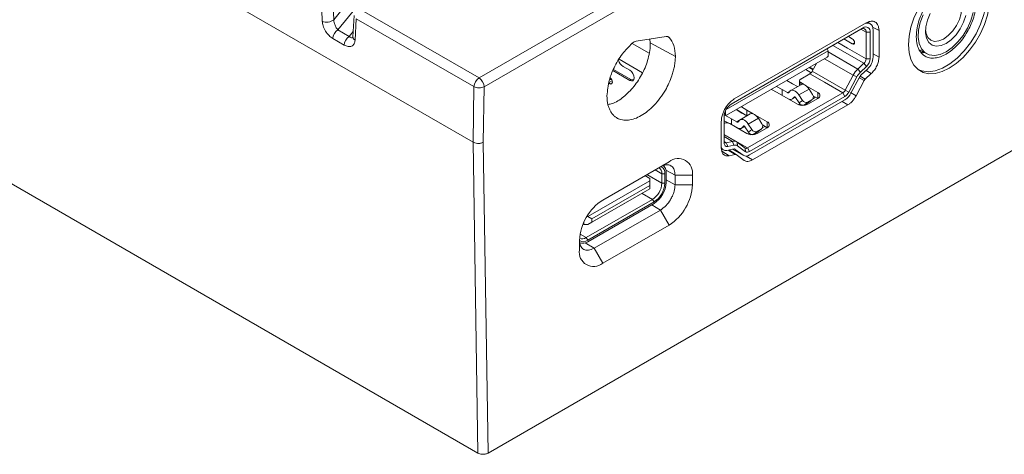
# Model space of a CAD drawing. Header units: millimetres. Extents: x 0 to 420, y 0 to 297.
# Tile 4 of 15: x 153 to 221, y 48 to 78. Entities that reach past the tile are written whole.
import ezdxf

# ---------------------------------------------------------------- set-up
doc = ezdxf.new("R2010")
doc.units = ezdxf.units.MM

msp = doc.modelspace()

# ---------------------------------------------------------------- linework, layer by layer
at = {"color": 7, "linetype": 'Continuous', "lineweight": 18}
for p, q in [((174.642, 78.462), (202.272, 112.668)), ((202.578, 111.979), (174.933, 77.754)), ((184.366, 69.914), (120.208, 106.951)), ((228.173, 99.449), (184.777, 74.397)), ((228.527, 98.837), (185.131, 73.785)), ((184.696, 48.221), (121.003, 84.991)), ((173.777, 79.938), (173.836, 78.365)), ((174.642, 78.462), (174.583, 80.035)), ((184.777, 74.397), (176.571, 79.135)), ((176.071, 78.756), (175.984, 77.268)), ((176.129, 77.041), (176.217, 78.53)), ((176.217, 78.53), (184.424, 73.792)), ((174.933, 77.754), (175.724, 77.297)), ((202.362, 72.578), (211.418, 77.806)), ((202.367, 72.581), (211.56, 77.888)), ((211.772, 78.239), (202.58, 72.932)), ((212.06, 78.182), (211.885, 78.283)), ((212.267, 75.863), (212.267, 77.725)), ((212.675, 75.854), (212.676, 77.716)), ((174.58, 77.149), (175.371, 76.692)), ((197.832, 77.297), (195.731, 76.968)), ((196.681, 77.117), (196.722, 76.844)), ((210.233, 77.122), (210.81, 76.769)), ((210.542, 77.301), (210.81, 77.137)), ((212.055, 77.602), (212.055, 75.741)), ((198.472, 75.901), (196.722, 76.844)), ((202.007, 72.194), (209.12, 76.301)), ((209.053, 76.441), (209.12, 76.301)), ((209.12, 75.928), (209.12, 76.301)), ((210.81, 76.769), (210.969, 76.861)), ((215.464, 76.396), (215.985, 76.095)), ((215.742, 76.235), (215.69, 76.205)), ((202.048, 71.8), (209.051, 75.843)), ((209.12, 75.928), (209.051, 75.843)), ((194.117, 74.911), (195.296, 74.23)), ((194.15, 74.998), (195.367, 74.296)), ((194.589, 75.398), (194.589, 75.439)), ((194.589, 75.398), (194.609, 75.409)), ((194.589, 75.398), (194.639, 75.369)), ((194.819, 75.208), (195.296, 74.932)), ((207.562, 74.983), (207.945, 74.762)), ((207.81, 75.126), (208.073, 74.974)), ((208.097, 75.019), (207.861, 75.156)), ((208.014, 74.863), (208.305, 75.412)), ((208.014, 74.863), (210.313, 73.536)), ((211.196, 75.023), (211.622, 75.42)), ((211.379, 74.809), (211.196, 75.023)), ((211.805, 75.206), (211.379, 74.809)), ((211.442, 74.611), (211.867, 75.008)), ((195.567, 74.276), (195.575, 74.28)), ((206.256, 74.229), (206.637, 73.994)), ((207.123, 74.193), (207.123, 73.872)), ((207.855, 74.688), (207.211, 74.316)), ((210.873, 74.595), (210.313, 73.536)), ((211.121, 74.467), (210.56, 73.407)), ((211.28, 74.397), (210.719, 73.338)), ((211.121, 74.467), (210.873, 74.595)), ((211.078, 73.151), (211.639, 74.21)), ((211.712, 74.306), (212.137, 74.703)), ((184.424, 73.792), (184.366, 69.914)), ((185.131, 73.785), (185.073, 69.914)), ((193.804, 74.055), (193.917, 73.989)), ((194.08, 74.116), (194.08, 74.083)), ((205.168, 73.601), (205.583, 73.378)), ((205.522, 73.805), (205.93, 73.586)), ((205.93, 73.586), (206.286, 73.38)), ((205.93, 73.177), (205.93, 73.586)), ((207.222, 73.929), (206.515, 73.521)), ((206.637, 73.994), (206.986, 73.793)), ((207.797, 73.623), (207.09, 73.215)), ((207.211, 74.071), (207.445, 73.936)), ((207.6, 73.846), (208.413, 73.377)), ((207.797, 73.623), (208.039, 73.245)), ((210.313, 73.536), (210.56, 73.407)), ((228.254, 72.958), (185.404, 48.221)), ((210.153, 73.361), (203.491, 69.515)), ((210.295, 73.116), (203.632, 69.269)), ((203.632, 69.025), (210.295, 72.871)), ((205.583, 73.378), (206.999, 72.56)), ((206.415, 73.4), (206.431, 73.43)), ((206.636, 72.937), (206.845, 73.057)), ((206.751, 73.073), (206.735, 73.043)), ((207.103, 72.659), (206.861, 73.037)), ((207.09, 73.215), (207.332, 72.837)), ((207.332, 72.837), (207.103, 72.659)), ((208.413, 72.969), (207.706, 72.56)), ((207.706, 72.707), (207.989, 72.871)), ((207.989, 72.871), (207.759, 72.692)), ((207.782, 72.708), (208.011, 72.886)), ((208.256, 73.059), (208.065, 72.949)), ((208.079, 73.161), (208.413, 72.968)), ((208.116, 73.14), (208.088, 73.124)), ((210.295, 73.116), (210.153, 73.361)), ((201.978, 72.139), (201.978, 71.805)), ((203.102, 71.953), (202.721, 72.188)), ((202.733, 72.196), (203.451, 71.752)), ((203.075, 72.393), (203.461, 72.153)), ((203.461, 72.153), (203.909, 71.895)), ((203.461, 71.758), (203.461, 72.153)), ((203.844, 68.677), (210.507, 72.523)), ((207.161, 72.589), (207.06, 72.53)), ((207.303, 72.509), (207.255, 72.481)), ((207.477, 72.529), (207.706, 72.707)), ((207.477, 72.529), (207.759, 72.692)), ((207.759, 72.692), (207.782, 72.708)), ((201.872, 69.862), (201.872, 71.724)), ((201.879, 71.822), (202.395, 71.544)), ((201.883, 71.848), (201.978, 71.805)), ((201.978, 71.805), (202.048, 71.8)), ((202.395, 71.544), (202.751, 71.339)), ((202.395, 71.136), (202.395, 71.544)), ((203.687, 71.888), (202.98, 71.48)), ((203.45, 71.751), (203.102, 71.953)), ((204.262, 71.582), (203.555, 71.174)), ((204.064, 71.805), (204.878, 71.336)), ((204.262, 71.582), (204.504, 71.204)), ((201.675, 71.365), (201.676, 69.504)), ((201.872, 71.417), (202.202, 71.24)), ((203.463, 70.519), (202.261, 71.213)), ((202.879, 71.359), (202.895, 71.389)), ((203.101, 70.896), (203.31, 71.016)), ((203.215, 71.032), (203.2, 71.002)), ((203.567, 70.618), (203.325, 70.996)), ((203.555, 71.174), (203.797, 70.796)), ((203.797, 70.796), (203.567, 70.618)), ((204.878, 70.928), (204.17, 70.519)), ((204.17, 70.666), (204.453, 70.83)), ((204.453, 70.83), (204.224, 70.651)), ((204.247, 70.667), (204.476, 70.845)), ((204.72, 71.018), (204.53, 70.908)), ((204.543, 71.12), (204.877, 70.927)), ((204.581, 71.099), (204.553, 71.083)), ((202.74, 69.938), (201.872, 70.439)), ((203.626, 70.548), (203.525, 70.489)), ((203.767, 70.468), (203.719, 70.44)), ((203.941, 70.488), (204.17, 70.666)), ((203.941, 70.488), (204.224, 70.651)), ((204.224, 70.651), (204.247, 70.667)), ((184.696, 48.221), (184.366, 69.914)), ((185.073, 69.914), (185.404, 48.221)), ((201.684, 69.456), (201.826, 69.374)), ((202.022, 69.878), (202.448, 69.972)), ((202.06, 69.346), (202.485, 69.441)), ((202.548, 69.711), (202.122, 69.616)), ((202.206, 69.379), (202.712, 69.057)), ((202.548, 69.711), (202.448, 69.972)), ((202.455, 69.434), (203.232, 68.985)), ((202.647, 69.413), (203.208, 69.001)), ((202.806, 69.667), (202.771, 69.918)), ((202.771, 69.918), (203.332, 69.506)), ((203.367, 69.255), (202.806, 69.667)), ((203.367, 69.255), (203.332, 69.506)), ((203.491, 69.515), (203.632, 69.269)), ((202.214, 68.974), (202.64, 69.069)), ((202.712, 69.057), (203.273, 68.645)), ((197.428, 68.203), (193.388, 65.871)), ((193.406, 65.881), (198.031, 68.551)), ((197.428, 68.203), (198.031, 68.551)), ((196.684, 67.389), (196.351, 67.581)), ((196.684, 67.226), (196.684, 67.389)), ((197.738, 67.716), (197.525, 67.716)), ((197.525, 67.054), (197.525, 67.716)), ((197.738, 67.716), (197.738, 67.054)), ((197.83, 67.107), (197.83, 67.769)), ((198.45, 66.95), (198.451, 67.612)), ((198.451, 67.612), (199.657, 67.612)), ((199.657, 67.612), (199.657, 66.95)), ((192.371, 64.736), (196.684, 67.226)), ((196.684, 66.654), (192.371, 64.164)), ((196.684, 66.899), (192.654, 64.572)), ((192.654, 64.328), (196.684, 66.654)), ((196.684, 67.226), (196.684, 66.899)), ((196.684, 66.654), (196.684, 66.899)), ((196.684, 66.654), (196.684, 66.654)), ((197.738, 67.054), (197.525, 67.054)), ((198.45, 66.95), (199.657, 66.95)), ((192.25, 63.258), (196.875, 65.928)), ((196.981, 65.744), (192.357, 63.074)), ((192.357, 62.968), (196.981, 65.638)), ((196.981, 65.744), (196.875, 65.928)), ((192.297, 64.736), (192.371, 64.736)), ((192.654, 64.572), (192.371, 64.736)), ((192.654, 64.572), (192.654, 64.328)), ((192.802, 62.51), (197.427, 65.18)), ((197.427, 65.18), (198.031, 64.133)), ((192.088, 64.164), (192.026, 64.2)), ((192.088, 64.164), (192.088, 64.342)), ((192.371, 64.164), (192.088, 64.164)), ((192.371, 64.164), (192.654, 64.328)), ((198.031, 64.133), (193.406, 61.464)), ((192.357, 63.074), (192.25, 63.258)), ((191.78, 62.403), (191.78, 63.064)), ((192.802, 62.51), (193.406, 61.464))]:
    msp.add_line(p, q, dxfattribs=at)
at = {"color": 8, "linetype": 'Continuous', "lineweight": 18}
for p, q in [((175.724, 77.297), (176.006, 77.646)), ((211.772, 77.602), (211.418, 77.806)), ((212.676, 77.716), (212.233, 77.954)), ((198.043, 77.23), (197.925, 77.292)), ((195.461, 76.813), (196.649, 76.128)), ((211.622, 75.42), (209.453, 76.672)), ((194.554, 75.704), (196.188, 74.761)), ((208.882, 75.745), (210.873, 74.595)), ((209.12, 76.221), (211.196, 75.023)), ((212.267, 76.073), (212.675, 75.854)), ((211.775, 74.922), (212.137, 74.703)), ((194.064, 74.205), (193.804, 74.055)), ((195.296, 74.23), (195.389, 74.284)), ((211.639, 74.21), (211.289, 74.411)), ((211.362, 74.517), (211.712, 74.306)), ((193.917, 73.989), (194.08, 74.083)), ((207.211, 73.923), (207.211, 74.071)), ((206.286, 73.38), (206.471, 73.486)), ((206.81, 73.086), (206.735, 73.043)), ((206.785, 73.092), (206.751, 73.073)), ((208.413, 72.969), (208.413, 73.377)), ((211.078, 73.151), (210.688, 73.375)), ((210.507, 72.523), (210.113, 72.766)), ((202.751, 71.339), (202.935, 71.445)), ((203.274, 71.045), (203.2, 71.002)), ((203.25, 71.051), (203.215, 71.032)), ((204.878, 70.928), (204.878, 71.336)), ((201.872, 70.449), (203.491, 69.515)), ((202.448, 69.972), (201.872, 70.305)), ((201.882, 69.959), (202.022, 69.878)), ((202.64, 69.069), (202.162, 69.369)), ((203.208, 69.001), (202.457, 69.434)), ((202.615, 69.432), (202.647, 69.413)), ((202.214, 68.974), (201.709, 69.291)), ((203.405, 68.949), (203.844, 68.677)), ((196.482, 67.657), (197.525, 67.054)), ((197.055, 67.987), (197.525, 67.716)), ((198.451, 67.612), (197.812, 67.956)), ((198.45, 66.95), (197.83, 67.284)), ((196.15, 66.346), (196.875, 65.928)), ((197.427, 65.18), (196.828, 65.549)), ((191.821, 63.506), (192.25, 63.258)), ((192.802, 62.51), (192.187, 62.89))]:
    msp.add_line(p, q, dxfattribs=at)
at = {"color": 7, "linetype": 'Continuous', "lineweight": 18, "flags": 128}
for points in [[(214.733, 76.715), (214.776, 77.309), (214.904, 77.935), (215.113, 78.574), (215.397, 79.206), (215.747, 79.812), (216.152, 80.374), (216.601, 80.875), (217.079, 81.299), (217.572, 81.633), (218.065, 81.868), (218.543, 81.996), (218.992, 82.013), (219.397, 81.92), (219.747, 81.717), (220.031, 81.413), (220.24, 81.016), (220.369, 80.538), (220.412, 79.993)], [(220.412, 79.993), (220.369, 79.399), (220.24, 78.773), (220.031, 78.134), (219.747, 77.502), (219.397, 76.896), (218.992, 76.334), (218.543, 75.833), (218.065, 75.409), (217.572, 75.075), (217.079, 74.84), (216.601, 74.712), (216.152, 74.695), (215.747, 74.788), (215.397, 74.991), (215.113, 75.295), (214.904, 75.692), (214.776, 76.17), (214.733, 76.715)], [(215.392, 74.994), (215.655, 74.886), (216.099, 74.825), (216.586, 74.888), (217.099, 75.074), (217.621, 75.375), (218.134, 75.782), (218.621, 76.281), (219.065, 76.854), (219.45, 77.483), (219.765, 78.145), (219.997, 78.819), (220.14, 79.481), (220.188, 80.109)], [(217.183, 77.117), (217.511, 77.356), (217.816, 77.678), (218.078, 78.062), (218.279, 78.481), (218.406, 78.906), (218.449, 79.309), (218.406, 79.663), (218.279, 79.942), (218.078, 80.129), (217.816, 80.21), (217.511, 80.179), (217.269, 80.087)], [(215.75, 78.808), (215.553, 78.265), (215.441, 77.732), (215.418, 77.234), (215.486, 76.794), (215.642, 76.433), (215.878, 76.167), (216.183, 76.01), (216.543, 75.967), (216.942, 76.042), (217.36, 76.231)], [(217.36, 76.811), (217.001, 76.656), (216.665, 76.616), (216.372, 76.692), (216.142, 76.881), (215.988, 77.17), (215.92, 77.541), (215.943, 77.971), (216.055, 78.432), (216.248, 78.897)], [(217.36, 76.231), (217.778, 76.525), (218.176, 76.91), (218.537, 77.368), (218.842, 77.878), (219.078, 78.417), (219.234, 78.957)], [(218.732, 78.754), (218.578, 78.287), (218.347, 77.832), (218.055, 77.418), (217.719, 77.07), (217.36, 76.811)], [(211.56, 77.888), (211.48, 77.842), (211.418, 77.806)], [(212.267, 77.725), (212.253, 77.876), (212.213, 78.006), (212.148, 78.109), (212.06, 78.182), (211.953, 78.222), (211.83, 78.227), (211.702, 78.199)], [(215.92, 77.751), (215.961, 77.494), (216.087, 77.215), (216.288, 77.028), (216.55, 76.947), (216.856, 76.978), (217.183, 77.117)], [(210.81, 77.137), (210.871, 77.088), (210.923, 77.018), (210.957, 76.938), (210.969, 76.861), (210.957, 76.798), (210.923, 76.758), (210.871, 76.748), (210.81, 76.769)], [(211.772, 77.602), (211.93, 77.602), (212.055, 77.602)], [(211.772, 75.74), (211.772, 76.783), (211.772, 77.602)], [(211.772, 75.74), (211.93, 75.741), (212.055, 75.741)], [(195.296, 74.23), (195.413, 74.19), (195.511, 74.209), (195.577, 74.285), (195.6, 74.406), (195.577, 74.554), (195.511, 74.706), (195.413, 74.839), (195.296, 74.932)], [(211.805, 75.206), (211.703, 75.326), (211.622, 75.42)], [(193.933, 74.281), (193.981, 74.299), (194.016, 74.302)], [(195.367, 74.296), (195.475, 74.258), (195.567, 74.276), (195.575, 74.281)], [(210.153, 73.361), (208.866, 74.104), (207.855, 74.688)], [(206.431, 73.43), (206.482, 73.497), (206.55, 73.537), (206.633, 73.549), (206.725, 73.532), (206.822, 73.487), (206.918, 73.417), (207.009, 73.324), (207.09, 73.215)], [(207.222, 73.929), (207.257, 73.945), (207.34, 73.957), (207.432, 73.94), (207.529, 73.895), (207.625, 73.825), (207.717, 73.733), (207.797, 73.623)], [(206.861, 73.037), (206.847, 73.055), (206.832, 73.07), (206.816, 73.082), (206.8, 73.09), (206.785, 73.092), (206.771, 73.09), (206.759, 73.084), (206.751, 73.073)], [(202.895, 71.389), (202.946, 71.456), (203.015, 71.496), (203.097, 71.508), (203.189, 71.491), (203.286, 71.446), (203.383, 71.376), (203.474, 71.283), (203.555, 71.174)], [(203.687, 71.888), (203.722, 71.904), (203.804, 71.916), (203.896, 71.899), (203.993, 71.854), (204.09, 71.784), (204.181, 71.692), (204.262, 71.582)], [(203.325, 70.996), (203.312, 71.014), (203.297, 71.029), (203.281, 71.041), (203.264, 71.049), (203.249, 71.051), (203.235, 71.049), (203.224, 71.043), (203.215, 71.032)], [(202.022, 69.878), (201.991, 69.874), (201.962, 69.877), (201.936, 69.887), (201.914, 69.904), (201.896, 69.927), (201.883, 69.955), (201.875, 69.988), (201.872, 70.026)], [(202.122, 69.616), (202.07, 69.61), (202.021, 69.615), (201.978, 69.632), (201.941, 69.66), (201.912, 69.698), (201.89, 69.745), (201.877, 69.8), (201.872, 69.862)], [(202.022, 69.878), (202.078, 69.731), (202.122, 69.616)]]:
    msp.add_lwpolyline(points, dxfattribs=at)
at = {"color": 8, "linetype": 'Continuous', "lineweight": 18, "flags": 128}
msp.add_lwpolyline([(211.772, 75.74), (210.485, 76.483), (209.806, 76.875)], dxfattribs=at)
at = {"color": 7, "linetype": 'Continuous', "lineweight": 18}
for centre, radius, start, end in [((174.163, 79.049), 0.758, 244.44854, 309.20477), ((175.349, 77.105), 0.77, 122.65226, 176.77035), ((211.556, 77.637), 0.218, 350.78623, 129.20316), ((211.753, 77.651), 0.306, 350.79077, 129.20239), ((176.14, 76.649), 0.77, 122.65226, 176.77035), ((195.232, 75.855), 0.768, 197.50523, 237.42276), ((211.302, 75.764), 0.47, 312.84723, 357.07665), ((211.272, 75.78), 0.783, 312.84469, 357.07912), ((211.015, 75.927), 1.253, 312.84725, 357.07496), ((207.621, 75.061), 0.441, 302.14477, 333.27085), ((212.319, 73.839), 1.632, 133.48367, 152.37465), ((185.193, 73.749), 0.77, 122.65226, 176.77035), ((184.363, 73.75), 0.768, 2.60548, 57.39452), ((193.727, 74.1), 0.353, 2.60548, 57.39452), ((207.257, 74.193), 0.131, 110.78342, 249.21658), ((212.278, 73.862), 1.306, 133.47483, 152.37943), ((212.003, 74.019), 0.816, 133.48366, 152.37408), ((193.981, 74.067), 0.1, 230.79671, 9.21404), ((209.919, 73.734), 0.441, 302.14478, 333.27095), ((206.342, 73.445), 0.0858, 229.84537, 328.15386), ((206.48, 73.201), 0.3, 229.84537, 328.15386), ((207.589, 72.974), 0.291, 208.13944, 293.57652), ((207.834, 73.082), 0.262, 306.108, 38.47214), ((208.336, 73.173), 0.218, 290.78342, 69.21658), ((209.903, 73.738), 0.735, 302.17165, 333.23726), ((209.669, 73.867), 1.176, 302.14479, 333.271), ((202.947, 71.675), 1.076, 122.60703, 177.39208), ((207.352, 73.243), 0.769, 242.60967, 297.39033), ((207.36, 72.796), 0.291, 208.13944, 293.57652), ((202.048, 70.796), 0.469, 62.88825, 111.96929), ((202.806, 71.404), 0.0858, 229.84537, 328.15386), ((202.945, 71.16), 0.3, 229.84537, 328.15386), ((204.054, 70.933), 0.291, 208.13944, 293.57652), ((204.299, 71.041), 0.262, 306.108, 38.47214), ((204.8, 71.132), 0.218, 290.78342, 69.21658), ((203.817, 71.202), 0.769, 242.60967, 297.39033), ((203.824, 70.755), 0.291, 208.13944, 293.57652), ((201.982, 69.647), 0.311, 189.63415, 284.40031), ((202.55, 69.596), 0.39, 55.59599, 105.21554), ((202.537, 69.252), 0.195, 55.59585, 105.21416), ((202.63, 69.409), 0.312, 55.57271, 105.22799), ((203.404, 69.631), 0.145, 239.78827, 306.53334), ((198.666, 67.773), 1.004, 350.78596, 129.20329), ((203.402, 69.335), 0.387, 239.78654, 306.54227), ((203.488, 69.464), 0.241, 239.81537, 306.45139), ((197.092, 67.772), 0.437, 352.54681, 57.94365), ((197.232, 67.777), 0.509, 353.06011, 62.44745), ((197.259, 67.841), 0.575, 352.74417, 55.94365), ((196.113, 67.119), 1.414, 302.60548, 357.39452), ((195.987, 67.191), 1.844, 302.60548, 357.39452), ((196.095, 67.129), 1.644, 302.60548, 357.39452), ((196.126, 67.111), 3.535, 302.60551, 357.39417), ((195.311, 62.904), 3.535, 122.60545, 177.39487), ((191.981, 63.634), 0.463, 245.69288, 305.61758), ((192.001, 63.469), 0.614, 248.87436, 305.3348), ((192.051, 63.467), 0.498, 237.33395, 307.88652), ((192.771, 62.242), 1.004, 170.78596, 309.20329)]:
    msp.add_arc(centre, radius, start, end, dxfattribs=at)
at = {"color": 8, "linetype": 'Continuous', "lineweight": 18}
msp.add_arc((176.246, 77.276), 0.262, 181.89024, 243.63221, dxfattribs=at)
at = {"color": 7, "linetype": 'Continuous', "lineweight": 18}
for points, knots in [([(219.448, 79.682), (219.435, 79.87), (219.412, 80.223), (219.217, 80.705), (218.917, 81.027), (218.52, 81.171), (218.034, 81.182), (217.361, 80.951), (216.688, 80.406), (216.203, 79.835), (215.804, 79.232), (215.503, 78.562), (215.308, 77.854), (215.285, 77.474), (215.272, 77.271)], [0, 0, 0, 0, 0.077656, 0.145277, 0.249949, 0.313925, 0.37863, 0.49983, 0.620891, 0.685698, 0.749664, 0.854636, 0.922327, 1, 1, 1, 1]), ([(215.272, 77.271), (215.285, 77.084), (215.308, 76.732), (215.503, 76.251), (215.803, 75.928), (216.201, 75.785), (216.686, 75.774), (217.359, 76.004), (218.032, 76.55), (218.517, 77.121), (218.915, 77.723), (219.216, 78.392), (219.412, 79.099), (219.435, 79.479), (219.448, 79.682)], [0, 0, 0, 0, 0.077345, 0.144857, 0.249949, 0.313886, 0.378551, 0.499833, 0.621205, 0.685855, 0.749667, 0.854772, 0.922425, 1, 1, 1, 1]), ([(173.836, 78.365), (173.849, 78.257), (173.879, 78.028), (174.054, 77.663), (174.3, 77.343), (174.488, 77.212), (174.58, 77.149)], [0, 0, 0, 0, 0.233685, 0.490222, 0.752835, 1, 1, 1, 1]), ([(174.933, 77.754), (174.925, 77.763), (174.913, 77.776), (174.901, 77.791), (174.896, 77.796), (174.895, 77.797), (174.895, 77.798), (174.895, 77.798), (174.895, 77.798), (174.883, 77.813), (174.844, 77.863), (174.786, 77.957), (174.731, 78.075), (174.691, 78.185), (174.663, 78.286), (174.646, 78.38), (174.643, 78.435), (174.642, 78.462)], [0, 0, 0, 0, 0.058281, 0.087458, 0.091107, 0.092931, 0.093159, 0.093273, 0.093288, 0.093319, 0.181336, 0.375048, 0.532048, 0.662684, 0.783352, 0.895279, 1, 1, 1, 1]), ([(212.676, 77.716), (212.671, 77.795), (212.662, 77.954), (212.586, 78.135), (212.479, 78.267), (212.31, 78.361), (212.07, 78.378), (211.866, 78.283), (211.772, 78.239)], [0, 0, 0, 0, 0.150107, 0.301417, 0.435913, 0.569102, 0.801295, 1, 1, 1, 1]), ([(175.371, 76.692), (175.462, 76.65), (175.65, 76.563), (175.86, 76.592), (175.992, 76.681), (176.09, 76.807), (176.114, 76.949), (176.129, 77.041)], [0, 0, 0, 0, 0.2473606, 0.5092818, 0.6383861, 0.7663401, 1, 1, 1, 1]), ([(175.984, 77.268), (175.983, 77.255), (175.981, 77.236), (175.984, 77.238), (175.985, 77.239)], [0, 0, 0, 0, 0.697927, 1, 1, 1, 1]), ([(195.464, 76.826), (195.508, 76.861), (195.598, 76.935), (195.686, 76.956), (195.731, 76.968)], [0, 0, 0, 0, 0.4899132, 1, 1, 1, 1]), ([(197.832, 77.297), (197.873, 77.299), (197.957, 77.304), (198.014, 77.255), (198.043, 77.23)], [0, 0, 0, 0, 0.4995549, 1, 1, 1, 1]), ([(198.472, 75.901), (198.452, 76.171), (198.412, 76.711), (198.166, 77.057), (198.043, 77.23)], [0, 0, 0, 0, 0.49991, 1, 1, 1, 1]), ([(195.464, 76.826), (195.227, 76.586), (194.738, 76.092), (194.193, 75.175), (193.791, 74.148), (193.733, 73.513), (193.699, 73.146)], [0, 0, 0, 0, 0.242716, 0.500129, 0.711224, 1, 1, 1, 1]), ([(196.722, 76.844), (196.716, 76.669), (196.704, 76.318), (196.552, 75.605), (196.214, 74.723), (195.604, 73.779), (194.863, 73.041), (194.214, 72.614), (193.865, 72.57), (193.768, 72.557)], [0, 0, 0, 0, 0.10136, 0.202762, 0.383231, 0.565821, 0.743643, 0.928128, 1, 1, 1, 1]), ([(193.699, 73.146), (193.713, 72.93), (193.732, 72.621), (193.842, 72.284), (193.943, 72.069), (194.069, 71.879), (194.222, 71.72), (194.393, 71.599), (194.578, 71.513), (194.837, 71.446), (195.188, 71.438), (195.632, 71.541), (196.087, 71.754), (196.542, 72.067), (196.986, 72.478), (197.408, 72.974), (197.761, 73.507), (198.036, 74.042), (198.213, 74.491), (198.331, 74.878), (198.408, 75.216), (198.462, 75.562), (198.469, 75.789), (198.472, 75.901)], [0, 0, 0, 0, 0.077388, 0.1111787, 0.1449725, 0.1804406, 0.2153977, 0.2502786, 0.2826544, 0.3152353, 0.3785101, 0.439738, 0.5001747, 0.560614, 0.6217381, 0.6850391, 0.7500281, 0.8023561, 0.8552451, 0.8890194, 0.9226898, 0.9615469, 1, 1, 1, 1]), ([(212.675, 75.854), (212.667, 75.756), (212.651, 75.561), (212.536, 75.243), (212.362, 74.94), (212.212, 74.782), (212.137, 74.703)], [0, 0, 0, 0, 0.249426, 0.4995725, 0.7493028, 1, 1, 1, 1]), ([(215.86, 76.167), (215.857, 76.166), (215.751, 76.141), (215.669, 76.187), (215.589, 76.231)], [0, 0, 0, 0, 0.029324, 1, 1, 1, 1]), ([(211.639, 74.21), (211.65, 74.228), (211.67, 74.264), (211.698, 74.292), (211.712, 74.306)], [0, 0, 0, 0, 0.494465, 1, 1, 1, 1]), ([(202.58, 72.932), (202.485, 72.868), (202.281, 72.728), (202.041, 72.433), (201.872, 72.144), (201.765, 71.888), (201.689, 71.62), (201.68, 71.45), (201.675, 71.365)], [0, 0, 0, 0, 0.198707, 0.430901, 0.564357, 0.698589, 0.850032, 1, 1, 1, 1]), ([(211.078, 73.151), (211.041, 73.086), (210.965, 72.954), (210.823, 72.78), (210.669, 72.628), (210.561, 72.558), (210.507, 72.523)], [0, 0, 0, 0, 0.2465771, 0.4987207, 0.7496123, 1, 1, 1, 1]), ([(185.073, 69.914), (185.042, 69.898), (184.982, 69.868), (184.876, 69.841), (184.77, 69.828), (184.639, 69.829), (184.493, 69.852), (184.406, 69.894), (184.366, 69.914)], [0, 0, 0, 0, 0.155026, 0.301541, 0.439538, 0.569013, 0.801397, 1, 1, 1, 1]), ([(202.214, 68.975), (202.139, 68.967), (201.989, 68.952), (201.817, 69.055), (201.7, 69.238), (201.684, 69.415), (201.676, 69.504)], [0, 0, 0, 0, 0.2498154, 0.4994454, 0.7492545, 1, 1, 1, 1]), ([(202.64, 69.069), (202.654, 69.071), (202.681, 69.074), (202.702, 69.063), (202.712, 69.057)], [0, 0, 0, 0, 0.505532, 1, 1, 1, 1]), ([(198.451, 67.612), (198.438, 67.742), (198.412, 68.005), (198.274, 68.192), (198.087, 68.322), (197.836, 68.384), (197.564, 68.263), (197.428, 68.203)], [0, 0, 0, 0, 0.222658, 0.448665, 0.491485, 0.745723, 1, 1, 1, 1]), ([(203.844, 68.677), (203.791, 68.65), (203.684, 68.596), (203.53, 68.569), (203.387, 68.578), (203.311, 68.623), (203.273, 68.645)], [0, 0, 0, 0, 0.24669, 0.498814, 0.749468, 1, 1, 1, 1]), ([(197.427, 65.18), (197.563, 65.277), (197.819, 65.46), (198.097, 65.836), (198.278, 66.182), (198.414, 66.548), (198.437, 66.803), (198.45, 66.95)], [0, 0, 0, 0, 0.254566, 0.478058, 0.607402, 0.772801, 1, 1, 1, 1]), ([(191.78, 63.1), (191.795, 62.955), (191.826, 62.665), (192.062, 62.408), (192.4, 62.334), (192.668, 62.451), (192.802, 62.51)], [0, 0, 0, 0, 0.249846, 0.499359, 0.750775, 1, 1, 1, 1]), ([(184.696, 48.221), (184.737, 48.202), (184.824, 48.16), (184.969, 48.136), (185.1, 48.136), (185.207, 48.149), (185.313, 48.176), (185.373, 48.206), (185.404, 48.221)], [0, 0, 0, 0, 0.198603, 0.430987, 0.560462, 0.698459, 0.844974, 1, 1, 1, 1])]:
    msp.add_open_spline(points, degree=3, knots=knots, dxfattribs=at)
at = {"color": 8, "linetype": 'Continuous', "lineweight": 18}
msp.add_open_spline([(175.995, 77.25), (175.988, 77.239), (175.971, 77.213), (175.918, 77.187), (175.834, 77.199), (175.76, 77.265), (175.724, 77.297)], degree=3, knots=[0, 0, 0, 0, 0.120075, 0.291205, 0.649541, 1, 1, 1, 1], dxfattribs=at)
at = {"color": 7, "linetype": 'Continuous', "lineweight": 18}
msp.add_open_spline([(185.131, 73.785), (185.079, 73.762), (184.976, 73.717), (184.777, 73.699), (184.579, 73.721), (184.475, 73.768), (184.424, 73.792)], degree=3, dxfattribs=at)

doc.saveas('drawing.dxf')
